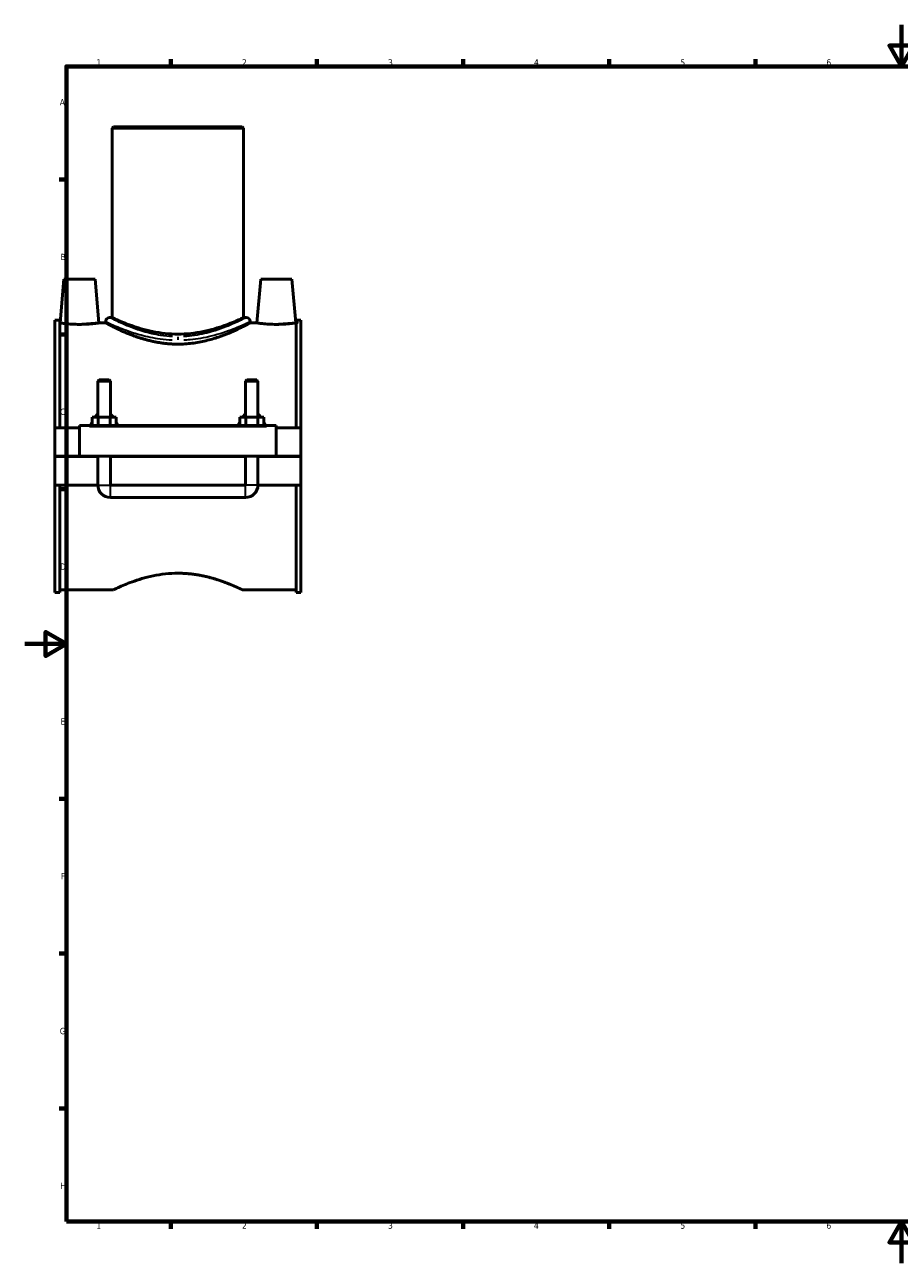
# Model space of a CAD drawing. Header units: millimetres. Extents: x 0 to 1100, y -37 to 1096.
# Tile 1 of 4: x 0 to 419, y 0 to 594. Entities that reach past the tile are written whole.
import ezdxf

# ---------------------------------------------------------------- set-up
doc = ezdxf.new("R2010")
doc.units = ezdxf.units.MM
for name, color, linetype, lineweight in [('Border (ANSI)', 7, 'Continuous', 70), ('Visible (ANSI)', 7, 'Continuous', 50), ('Visible Narrow (ANSI)', 7, 'Continuous', 35)]:
    doc.layers.add(name, color=color, linetype=linetype, lineweight=lineweight)
doc.styles.add('Note Text (ANSI)', font='tahoma.ttf')

# ---------------------------------------------------------------- blocks, each defined once
blk = doc.blocks.new('Borders Default Border')
at = {"layer": 'Border (ANSI)'}
for p, q in [((70.08333206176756, 574.000015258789), (70.08333206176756, 577.4480056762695)), ((140.1666641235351, 574.000015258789), (140.1666641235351, 577.4480056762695)), ((210.2499961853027, 574.000015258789), (210.2499961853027, 577.4480056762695)), ((280.3333282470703, 574.000015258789), (280.3333282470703, 577.4480056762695)), ((350.4166793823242, 574.000015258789), (350.4166793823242, 577.4480056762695)), ((490.5833435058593, 574.000015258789), (490.5833435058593, 577.4480056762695)), ((560.6666564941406, 574.000015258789), (560.6666564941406, 577.4480056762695)), ((630.7500076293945, 574.000015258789), (630.7500076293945, 577.4480056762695)), ((700.8333587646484, 574.000015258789), (700.8333587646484, 577.4480056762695)), ((770.9166717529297, 574.000015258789), (770.9166717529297, 577.4480056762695)), ((20, 519.7499847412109), (16.55200004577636, 519.7499847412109)), ((820.999984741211, 519.7499847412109), (824.448013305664, 519.7499847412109)), ((20, 445.4999923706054), (16.55200004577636, 445.4999923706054)), ((820.999984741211, 445.4999923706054), (824.448013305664, 445.4999923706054)), ((20, 371.25), (16.55200004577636, 371.25)), ((820.999984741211, 371.25), (824.448013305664, 371.25)), ((20, 222.7499961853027), (16.55200004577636, 222.7499961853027)), ((820.999984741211, 222.7499961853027), (824.448013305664, 222.7499961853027)), ((20, 148.5000038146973), (16.55200004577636, 148.5000038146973)), ((820.999984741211, 148.5000038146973), (824.448013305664, 148.5000038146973)), ((20, 74.25000190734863), (16.55200004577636, 74.25000190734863)), ((820.999984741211, 74.25000190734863), (824.448013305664, 74.25000190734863)), ((70.08333206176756, 20), (70.08333206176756, 16.55200004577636)), ((140.1666641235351, 20), (140.1666641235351, 16.55200004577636)), ((210.2499961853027, 20), (210.2499961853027, 16.55200004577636)), ((280.3333282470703, 20), (280.3333282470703, 16.55200004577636)), ((350.4166793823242, 20), (350.4166793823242, 16.55200004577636)), ((490.5833435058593, 20), (490.5833435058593, 16.55200004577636)), ((560.6666564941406, 20), (560.6666564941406, 16.55200004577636)), ((630.7500076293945, 20), (630.7500076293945, 16.55200004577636)), ((700.8333587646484, 20), (700.8333587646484, 16.55200004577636)), ((770.9166717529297, 20), (770.9166717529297, 16.55200004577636))]:
    blk.add_line(p, q, dxfattribs=at)
at = {"layer": 'Border (ANSI)', "flags": 128}
for points in [[(420.4999923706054, 594.0000152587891), (420.4999923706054, 574.000015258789), (414.7264862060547, 584.000015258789), (426.2734985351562, 584.000015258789), (420.4999923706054, 574.000015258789)], [(20, 20), (20, 574.000015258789), (820.999984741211, 574.000015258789), (820.999984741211, 20), (20, 20)], [(0, 297.0000076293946), (20, 297.0000076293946), (10, 302.773494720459), (10, 291.2265014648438), (20, 297.0000076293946)], [(840.9999847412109, 297.0000076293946), (820.999984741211, 297.0000076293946), (830.9999847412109, 302.773494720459), (830.9999847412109, 291.2265014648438), (820.999984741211, 297.0000076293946)], [(420.4999923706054, 0), (420.4999923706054, 20), (414.7264862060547, 10), (426.2734985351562, 10), (420.4999923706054, 20)]]:
    blk.add_lwpolyline(points, dxfattribs=at)
at = {"layer": 'Border (ANSI)', "char_height": 3.048000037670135, "attachment_point": 7, "style": 'Note Text (ANSI)'}
for s, insert in [('1', (34.3540311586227, 574.3999999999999)), ('2', (104.2008390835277, 574.3999999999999)), ('3', (174.2597883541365, 574.3357795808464)), ('4', (244.2285165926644, 574.3999999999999)), ('5', (314.4825383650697, 574.3357795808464)), ('6', (384.485404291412, 574.3357795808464)), ('7', (454.5979985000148, 574.3999999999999)), ('8', (524.6301253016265, 574.3308395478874)), ('9', (594.7012666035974, 574.3407196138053)), ('10', (663.9604136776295, 574.3357795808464)), ('11', (734.0437470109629, 574.3999999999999)), ('12', (804.127080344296, 574.3999999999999)), ('A', (16.77949436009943, 555.3509999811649)), ('A', (821.6274943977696, 555.3509999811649)), ('B', (17.14579267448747, 481.1009999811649)), ('B', (821.9937927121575, 481.1009999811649)), ('C', (16.95163907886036, 406.7966596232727)), ('C', (821.7996391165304, 406.7966596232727)), ('D', (16.95930643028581, 332.600999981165)), ('D', (821.8073064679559, 332.600999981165)), ('E', (17.20507306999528, 258.350999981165)), ('E', (822.0530731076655, 258.350999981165)), ('F', (17.28781862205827, 184.100999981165)), ('F', (822.1358186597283, 184.100999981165)), ('G', (16.81084813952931, 109.7917195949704)), ('G', (821.6588481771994, 109.7917195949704)), ('H', (16.96548147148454, 35.600999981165)), ('H', (821.8134815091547, 35.600999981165)), ('1', (34.3540311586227, 16.55199996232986)), ('2', (104.2008390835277, 16.55199996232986)), ('3', (174.2597883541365, 16.48777954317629)), ('4', (244.2285165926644, 16.55199996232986)), ('5', (314.4825383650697, 16.48777954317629)), ('6', (384.485404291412, 16.48777954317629)), ('7', (454.5979985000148, 16.55199996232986)), ('8', (524.6301253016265, 16.48283951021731)), ('9', (594.7012666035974, 16.49271957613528)), ('10', (663.9604136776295, 16.48777954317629)), ('11', (734.0437470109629, 16.55199996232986)), ('12', (804.127080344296, 16.55199996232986))]:
    blk.add_mtext(s, dxfattribs=dict(at, insert=insert))

msp = doc.modelspace()

# ---------------------------------------------------------------- linework, layer by layer
at = {"layer": 'Visible (ANSI)'}
for p, q in [((42.58854209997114, 545.0048716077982), (41.95854209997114, 544.3748716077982)), ((104.9585420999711, 544.3748716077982), (41.95854209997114, 544.3748716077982)), ((41.95854209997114, 544.3748716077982), (41.95854209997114, 453.5648716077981)), ((42.58854209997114, 545.0048716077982), (104.3285420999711, 545.0048716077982)), ((104.3285420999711, 545.0048716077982), (104.9585420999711, 544.3748716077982)), ((104.9585420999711, 544.3748716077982), (104.9585420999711, 453.5648716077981)), ((18.75854209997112, 472.0048716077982), (16.92128016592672, 451.0048716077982)), ((33.75854209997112, 472.0048716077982), (18.75854209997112, 472.0048716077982)), ((33.75854209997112, 472.0048716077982), (35.59580403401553, 451.0048716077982)), ((113.1585420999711, 472.0048716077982), (111.3212801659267, 451.0048716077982)), ((113.1585420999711, 472.0048716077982), (128.1585420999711, 472.0048716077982)), ((128.1585420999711, 472.0048716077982), (129.9958040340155, 451.0048716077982)), ((14.45854209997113, 452.2848716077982), (14.45854209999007, 400.7548716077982)), ((14.45854209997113, 452.2848716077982), (16.81854209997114, 452.2848716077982)), ((16.81854209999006, 400.7548716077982), (16.81854209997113, 452.2848716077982)), ((38.80854209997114, 451.6748716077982), (38.80854209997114, 451.0048716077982)), ((40.69854209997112, 453.5648716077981), (41.95854209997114, 453.5648716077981)), ((104.9585420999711, 453.5648716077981), (106.2185420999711, 453.5648716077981)), ((108.1085420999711, 451.6748716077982), (108.1085420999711, 451.0048716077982)), ((130.09854209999, 400.7548716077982), (130.0985420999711, 452.2848716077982)), ((130.0985420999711, 452.2848716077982), (132.4585420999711, 452.2848716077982)), ((132.4585420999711, 452.2848716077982), (132.45854209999, 400.7548716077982)), ((16.92128016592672, 451.0048716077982), (16.81854209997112, 451.0048716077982)), ((38.80854209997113, 451.0048716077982), (35.59580403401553, 451.0048716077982)), ((111.3212801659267, 451.0048716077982), (108.1085420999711, 451.0048716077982)), ((130.0985420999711, 451.0048716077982), (129.9958040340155, 451.0048716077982)), ((35.6585420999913, 423.7215382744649), (35.05854209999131, 423.1215382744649)), ((41.0585420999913, 423.1215382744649), (35.05854209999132, 423.1215382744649)), ((35.05854209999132, 423.1215382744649), (35.05854209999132, 405.7548716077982)), ((35.65854209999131, 423.7215382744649), (40.45854209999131, 423.7215382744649)), ((40.45854209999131, 423.7215382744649), (41.05854209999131, 423.1215382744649)), ((41.0585420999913, 423.1215382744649), (41.0585420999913, 405.7548716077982)), ((106.4585420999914, 423.7215382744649), (105.8585420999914, 423.1215382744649)), ((111.8585420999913, 423.1215382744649), (105.8585420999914, 423.1215382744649)), ((105.8585420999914, 405.7548716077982), (105.8585420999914, 423.1215382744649)), ((106.4585420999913, 423.7215382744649), (111.2585420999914, 423.7215382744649)), ((111.2585420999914, 423.7215382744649), (111.8585420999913, 423.1215382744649)), ((111.8585420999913, 405.7548716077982), (111.8585420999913, 423.1215382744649)), ((32.28503940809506, 401.7548716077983), (32.28503940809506, 405.7548716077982)), ((32.28503940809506, 405.7548716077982), (35.17179075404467, 405.7548716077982)), ((35.17179075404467, 401.7548716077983), (35.17179075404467, 405.7548716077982)), ((35.17179075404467, 405.7548716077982), (40.94529344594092, 405.7548716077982)), ((40.94529344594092, 401.7548716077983), (40.94529344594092, 405.7548716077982)), ((40.94529344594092, 405.7548716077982), (43.83204479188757, 405.7548716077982)), ((43.83204479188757, 401.7548716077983), (43.83204479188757, 405.7548716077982)), ((103.085039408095, 401.7548716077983), (103.085039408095, 405.7548716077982)), ((103.085039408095, 405.7548716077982), (105.9717907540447, 405.7548716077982)), ((105.9717907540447, 401.7548716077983), (105.9717907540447, 405.7548716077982)), ((105.9717907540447, 405.7548716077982), (111.7452934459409, 405.7548716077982)), ((111.7452934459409, 401.7548716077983), (111.7452934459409, 405.7548716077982)), ((111.7452934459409, 405.7548716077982), (114.6320447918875, 405.7548716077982)), ((114.6320447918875, 401.7548716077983), (114.6320447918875, 405.7548716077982)), ((26.25854209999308, 400.7548716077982), (14.45854209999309, 400.7548716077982)), ((14.45854209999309, 387.0548716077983), (14.45854209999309, 400.7548716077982)), ((26.25854209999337, 401.2548716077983), (26.25854209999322, 401.7548716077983)), ((120.6585420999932, 401.7548716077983), (26.25854209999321, 401.7548716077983)), ((26.25854209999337, 387.0548716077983), (26.25854209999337, 401.2548716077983)), ((120.6585420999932, 401.7548716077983), (120.6585420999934, 401.2548716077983)), ((120.6585420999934, 401.2548716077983), (120.6585420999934, 387.0548716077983)), ((132.4585420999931, 400.7548716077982), (120.6585420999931, 400.7548716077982)), ((132.4585420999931, 400.7548716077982), (132.4585420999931, 387.0548716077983)), ((14.45854209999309, 387.0548716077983), (26.25854209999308, 387.0548716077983)), ((14.45854209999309, 373.2548716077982), (14.45854209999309, 386.9548716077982)), ((35.05854209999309, 386.9548716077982), (14.45854209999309, 386.9548716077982)), ((120.6585420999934, 387.0548716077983), (26.25854209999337, 387.0548716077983)), ((35.05854209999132, 387.0548716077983), (35.05854209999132, 386.9548716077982)), ((35.05854209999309, 373.2548716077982), (35.05854209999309, 386.9548716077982)), ((41.0585420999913, 387.0548716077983), (41.0585420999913, 386.9548716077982)), ((105.8585420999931, 386.9548716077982), (41.05854209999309, 386.9548716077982)), ((41.05854209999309, 386.9548716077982), (41.05854209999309, 373.2548716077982)), ((105.8585420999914, 386.9548716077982), (105.8585420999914, 387.0548716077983)), ((105.8585420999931, 373.2548716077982), (105.8585420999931, 386.9548716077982)), ((111.8585420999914, 386.9548716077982), (111.8585420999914, 387.0548716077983)), ((132.4585420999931, 386.9548716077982), (111.8585420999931, 386.9548716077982)), ((111.8585420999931, 386.9548716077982), (111.8585420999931, 373.2548716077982)), ((120.6585420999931, 387.0548716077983), (132.4585420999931, 387.0548716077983)), ((132.4585420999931, 386.9548716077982), (132.4585420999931, 373.2548716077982)), ((35.05854209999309, 373.2548716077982), (14.45854209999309, 373.2548716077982)), ((14.45854209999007, 373.2548716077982), (14.45854209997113, 321.7248716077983)), ((16.81854209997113, 321.7248716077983), (16.81854209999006, 373.2548716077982)), ((105.8585420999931, 373.2548716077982), (41.05854209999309, 373.2548716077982)), ((132.4585420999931, 373.2548716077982), (111.8585420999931, 373.2548716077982)), ((130.0985420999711, 321.7248716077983), (130.09854209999, 373.2548716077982)), ((132.45854209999, 373.2548716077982), (132.4585420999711, 321.7248716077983)), ((41.05854209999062, 367.2548716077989), (105.8585420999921, 367.2548716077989)), ((14.45854209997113, 321.7248716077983), (16.81854209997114, 321.7248716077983)), ((42.58854209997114, 323.0048716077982), (16.81854209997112, 323.0048716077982)), ((130.0985420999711, 323.0048716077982), (104.3285420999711, 323.0048716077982)), ((130.0985420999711, 321.7248716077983), (132.4585420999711, 321.7248716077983))]:
    msp.add_line(p, q, dxfattribs=at)
for centre, radius, start, end in [((40.69854209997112, 451.6748716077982), 1.89, 90, 180), ((106.2185420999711, 451.6748716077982), 1.89, 0, 90), ((41.05854209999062, 373.2548716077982), 5.999999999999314, 180, 270), ((105.8585420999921, 373.2548716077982), 5.999999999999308, 270, 0)]:
    msp.add_arc(centre, radius, start, end, dxfattribs=at)
for points, knots in [([(104.9585420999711, 453.5648716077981), (104.9585420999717, 453.5648716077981), (104.7628242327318, 453.4714974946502), (103.9498444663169, 453.0924937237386), (103.3328507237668, 452.8070958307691), (101.7151395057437, 452.0886154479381), (100.7131320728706, 451.6554010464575), (98.41148814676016, 450.7192953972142), (97.11167189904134, 450.2171463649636), (94.35020275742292, 449.2364996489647), (92.7887981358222, 448.7218124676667), (89.38166100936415, 447.7409210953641), (87.53585794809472, 447.2756604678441), (83.66799953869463, 446.4912610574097), (81.642261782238, 446.1724814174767), (77.54530576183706, 445.7461213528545), (75.47395734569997, 445.6391926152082), (71.443126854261, 445.6391926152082), (69.3717784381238, 445.7461213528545), (65.27482241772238, 446.1724814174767), (63.24908466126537, 446.4912610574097), (59.38122625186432, 447.2756604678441), (57.5354231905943, 447.7409210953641), (54.12828606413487, 448.7218124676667), (52.5668814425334, 449.2364996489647), (49.80541230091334, 450.2171463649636), (48.5055960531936, 450.7192953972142), (46.20395212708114, 451.6554010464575), (45.20194469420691, 452.0886154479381), (43.5842334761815, 452.8070958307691), (42.96723973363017, 453.0924937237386), (42.15425996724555, 453.4714974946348), (41.95854210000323, 453.5648716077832), (41.95854209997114, 453.5648716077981)], [4.831858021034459, 4.831858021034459, 4.83185802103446, 4.83185802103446, 5.435197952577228, 5.435197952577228, 6.038537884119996, 6.038537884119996, 6.641877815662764, 6.641877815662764, 7.245217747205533, 7.245217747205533, 7.849842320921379, 7.849842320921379, 8.454466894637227, 8.454466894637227, 9.059091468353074, 9.059091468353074, 9.66371604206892, 9.66371604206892, 10.26834061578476, 10.26834061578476, 10.87296518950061, 10.87296518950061, 11.47758976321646, 11.47758976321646, 12.0822143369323, 12.0822143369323, 12.68555426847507, 12.68555426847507, 13.28889420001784, 13.28889420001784, 13.89223413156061, 13.89223413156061, 14.49557406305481, 14.49557406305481, 14.49557406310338, 14.49557406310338]), ([(26.2585420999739, 450.3110984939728), (25.07959026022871, 450.3110984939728), (23.82417758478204, 450.347918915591), (21.5195854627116, 450.4799862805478), (20.47023238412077, 450.5732371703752), (18.8174327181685, 450.7472432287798), (18.10253867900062, 450.8393831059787), (17.15443426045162, 450.9690910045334), (16.92128016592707, 451.0048716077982), (16.92128016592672, 451.0048716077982)], [2.827339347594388, 2.827339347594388, 2.827339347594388, 2.827339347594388, 3.181024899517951, 3.181024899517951, 3.534710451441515, 3.534710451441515, 3.887859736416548, 3.887859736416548, 4.241009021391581, 4.241009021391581, 4.241009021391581, 4.241009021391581]), ([(35.59580403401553, 451.0048716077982), (35.59580403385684, 451.0048716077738), (35.3626499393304, 450.9690910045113), (34.41454552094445, 450.8393831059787), (33.6996514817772, 450.7472432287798), (32.04685181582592, 450.5732371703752), (30.99749873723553, 450.4799862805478), (28.69290661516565, 450.347918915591), (27.43749393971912, 450.3110984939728), (26.2585420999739, 450.3110984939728)], [7.06834836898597, 7.06834836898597, 7.068348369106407, 7.068348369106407, 7.421497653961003, 7.421497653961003, 7.774646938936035, 7.774646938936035, 8.128332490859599, 8.128332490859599, 8.482018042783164, 8.482018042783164, 8.482018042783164, 8.482018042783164]), ([(73.45854209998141, 440.8135837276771), (71.22517974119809, 440.8135837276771), (68.9363714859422, 440.9567684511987), (64.41970319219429, 441.5214539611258), (62.19162470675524, 441.9418618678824), (57.94361128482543, 442.9677343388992), (55.91943013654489, 443.5726295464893), (52.18407340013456, 444.839928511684), (50.47279364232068, 445.5011946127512), (47.44776233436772, 446.7547736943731), (46.02271098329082, 447.3940990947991), (43.49503183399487, 448.5836497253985), (42.39221158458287, 449.1330173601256), (40.60863151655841, 450.0437977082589), (39.92644080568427, 450.405459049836), (39.02623460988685, 450.886140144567), (38.80854210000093, 451.0048716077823), (38.80854209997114, 451.0048716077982)], [0, 0, 0, 0, 0.6700087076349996, 0.6700087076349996, 1.340017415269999, 1.340017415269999, 2.010026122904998, 2.010026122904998, 2.680034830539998, 2.680034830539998, 3.347403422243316, 3.347403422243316, 4.014772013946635, 4.014772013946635, 4.682140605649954, 4.682140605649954, 5.349509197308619, 5.349509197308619, 5.349509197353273, 5.349509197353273]), ([(108.1085420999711, 451.0048716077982), (108.108542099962, 451.0048716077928), (107.8908495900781, 450.8861401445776), (106.9906433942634, 450.405459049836), (106.3084526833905, 450.0437977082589), (104.5248726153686, 449.1330173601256), (103.4220523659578, 448.5836497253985), (100.8943732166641, 447.3940990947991), (99.46932186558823, 446.7547736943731), (96.44429055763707, 445.5011946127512), (94.733010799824, 444.839928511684), (90.9976540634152, 443.5726295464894), (88.97347291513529, 442.9677343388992), (84.72545949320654, 441.9418618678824), (82.49738100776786, 441.5214539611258), (77.9807127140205, 440.9567684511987), (75.69190445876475, 440.8135837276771), (73.45854209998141, 440.8135837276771)], [16.04852759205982, 16.04852759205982, 16.04852759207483, 16.04852759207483, 16.71589618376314, 16.71589618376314, 17.38326477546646, 17.38326477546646, 18.05063336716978, 18.05063336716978, 18.71800195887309, 18.71800195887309, 19.38801066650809, 19.38801066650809, 20.0580193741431, 20.0580193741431, 20.7280280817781, 20.7280280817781, 21.3980367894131, 21.3980367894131, 21.3980367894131, 21.3980367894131]), ([(120.6585420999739, 450.3110984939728), (119.4795902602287, 450.3110984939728), (118.224177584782, 450.347918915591), (115.9195854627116, 450.4799862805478), (114.8702323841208, 450.5732371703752), (113.2174327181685, 450.7472432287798), (112.5025386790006, 450.8393831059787), (111.5544342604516, 450.9690910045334), (111.3212801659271, 451.0048716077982), (111.3212801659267, 451.0048716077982)], [0, 0, 0, 0, 0.3536855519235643, 0.3536855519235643, 0.7073711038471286, 0.7073711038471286, 1.060520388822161, 1.060520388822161, 1.413669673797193, 1.413669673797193, 1.413669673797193, 1.413669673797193]), ([(129.9958040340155, 451.0048716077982), (129.9958040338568, 451.0048716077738), (129.7626499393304, 450.9690910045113), (128.8145455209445, 450.8393831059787), (128.0996514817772, 450.7472432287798), (126.4468518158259, 450.5732371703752), (125.3974987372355, 450.4799862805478), (123.0929066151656, 450.347918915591), (121.8374939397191, 450.3110984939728), (120.6585420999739, 450.3110984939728)], [4.24100902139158, 4.24100902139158, 4.241009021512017, 4.241009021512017, 4.594158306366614, 4.594158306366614, 4.947307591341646, 4.947307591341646, 5.30099314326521, 5.30099314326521, 5.654678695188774, 5.654678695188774, 5.654678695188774, 5.654678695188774]), ([(42.58854209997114, 323.0048716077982), (42.58854209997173, 323.0048716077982), (42.78060935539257, 323.0982553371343), (43.5779788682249, 323.4771760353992), (44.18301507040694, 323.762481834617), (45.76881597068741, 324.480761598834), (46.75084595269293, 324.9138755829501), (49.00600123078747, 325.8500066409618), (50.2793024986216, 326.3522899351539), (52.98414352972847, 327.3336712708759), (54.51361316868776, 327.8490601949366), (57.85123543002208, 328.8319594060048), (59.65946129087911, 329.2985307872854), (63.44928815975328, 330.0856951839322), (65.43452057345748, 330.4059177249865), (69.45065964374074, 330.8344186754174), (71.48170082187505, 330.9420220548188), (73.45854209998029, 330.9420220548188)], [14.21678211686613, 14.21678211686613, 14.21678211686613, 14.21678211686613, 14.80846157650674, 14.80846157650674, 15.40014103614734, 15.40014103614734, 15.99182049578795, 15.99182049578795, 16.58349995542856, 16.58349995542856, 17.17655233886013, 17.17655233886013, 17.7696047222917, 17.7696047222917, 18.36265710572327, 18.36265710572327, 18.95570948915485, 18.95570948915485, 18.95570948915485, 18.95570948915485]), ([(73.45854209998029, 330.9420220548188), (75.43538337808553, 330.9420220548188), (77.46642455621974, 330.8344186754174), (81.48256362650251, 330.4059177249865), (83.46779604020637, 330.0856951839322), (87.25762290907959, 329.2985307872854), (89.06584876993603, 328.8319594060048), (92.40347103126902, 327.8490601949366), (93.93294067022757, 327.3336712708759), (96.63778170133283, 326.3522899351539), (97.91108296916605, 325.8500066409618), (100.1662382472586, 324.9138755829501), (101.148268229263, 324.480761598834), (102.7340691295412, 323.762481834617), (103.3391053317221, 323.4771760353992), (104.1364748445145, 323.0982553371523), (104.3285420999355, 323.0048716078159), (104.3285420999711, 323.0048716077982)], [0, 0, 0, 0, 0.5930523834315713, 0.5930523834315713, 1.186104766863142, 1.186104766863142, 1.779157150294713, 1.779157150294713, 2.372209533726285, 2.372209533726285, 2.963888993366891, 2.963888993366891, 3.555568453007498, 3.555568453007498, 4.147247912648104, 4.147247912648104, 4.73892737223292, 4.73892737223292, 4.738927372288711, 4.738927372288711])]:
    msp.add_open_spline(points, degree=3, knots=knots, dxfattribs=at)
at = {"layer": 'Visible Narrow (ANSI)'}
for p, q in [((73.45854209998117, 444.3408099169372), (73.45854209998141, 442.861398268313)), ((30.97854209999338, 401.2548716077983), (115.9385420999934, 401.2548716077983)), ((35.09547707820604, 373.2548716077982), (41.02160712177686, 373.2548716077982)), ((41.05854209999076, 367.2918065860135), (41.05854209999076, 373.2179366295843)), ((105.8585420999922, 367.2918065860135), (105.8585420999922, 373.2179366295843)), ((111.821607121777, 373.2548716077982), (105.8954770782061, 373.2548716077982))]:
    msp.add_line(p, q, dxfattribs=at)
for points, knots in [([(38.91980312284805, 451.6212777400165), (39.21625284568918, 451.4783482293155), (40.10089075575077, 451.0539529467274), (43.21811951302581, 449.6499331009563), (45.69242167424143, 448.5765639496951), (50.83221669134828, 446.6981694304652), (53.19566230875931, 445.9161593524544), (58.58156180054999, 444.4538074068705), (61.64761759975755, 443.7903955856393), (66.76909268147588, 443.092619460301), (68.72156609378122, 442.913299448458), (70.69180115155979, 442.825371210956)], [-15.74752558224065, -15.74752558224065, -15.74752558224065, -15.74752558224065, -14.68123782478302, -14.68123782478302, -13.37906075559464, -13.37906075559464, -12.48557204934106, -12.48557204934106, -11.51504479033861, -11.51504479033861, -10.94319427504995, -10.94319427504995, -10.94319427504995, -10.94319427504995]), ([(70.84271429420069, 444.4567419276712), (68.97994660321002, 444.5472398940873), (67.1339717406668, 444.7318005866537), (62.29184984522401, 445.4499694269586), (59.39303345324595, 446.1327696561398), (54.30091029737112, 447.6378592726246), (52.06637989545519, 448.4427238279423), (47.20693733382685, 450.3760149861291), (44.86759710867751, 451.4807536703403), (41.9203990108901, 452.9258064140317), (41.08401407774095, 453.3626047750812), (40.80373433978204, 453.5097114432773)], [10.94319427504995, 10.94319427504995, 10.94319427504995, 10.94319427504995, 11.51504479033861, 11.51504479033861, 12.48557204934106, 12.48557204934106, 13.37906075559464, 13.37906075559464, 14.68123782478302, 14.68123782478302, 15.74752558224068, 15.74752558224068, 15.74752558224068, 15.74752558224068]), ([(106.1133483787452, 453.5097268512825), (105.877487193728, 453.3861819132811), (105.2480206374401, 453.0584840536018), (102.9452265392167, 451.9124491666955), (101.0034268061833, 450.9727364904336), (95.79227562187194, 448.7700042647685), (92.369315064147, 447.480816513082), (85.53583690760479, 445.6500528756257), (82.31089839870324, 445.010139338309), (78.00705416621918, 444.5750853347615), (77.0431278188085, 444.5028719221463), (76.07463942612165, 444.4561371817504)], [26.95761159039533, 26.95761159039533, 26.95761159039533, 26.95761159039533, 27.85604457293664, 27.85604457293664, 29.05201495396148, 29.05201495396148, 30.42136938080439, 30.42136938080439, 31.46467893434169, 31.46467893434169, 31.76195308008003, 31.76195308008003, 31.76195308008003, 31.76195308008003]), ([(76.22556811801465, 442.8247836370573), (77.24993084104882, 442.8701913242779), (78.26946832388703, 442.9403542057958), (82.82161126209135, 443.3630546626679), (86.23260391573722, 443.9847975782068), (93.46032119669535, 445.7635758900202), (97.08076024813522, 447.016156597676), (102.5925547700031, 449.1563412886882), (104.6463814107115, 450.069370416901), (107.0820290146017, 451.1828631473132), (107.7478109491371, 451.5012558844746), (107.9972795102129, 451.6212927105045)], [-31.76195308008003, -31.76195308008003, -31.76195308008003, -31.76195308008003, -31.46467893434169, -31.46467893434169, -30.42136938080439, -30.42136938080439, -29.05201495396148, -29.05201495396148, -27.85604457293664, -27.85604457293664, -26.95761159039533, -26.95761159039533, -26.95761159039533, -26.95761159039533]), ([(34.95282326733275, 407.6380417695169), (34.83296024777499, 407.5433273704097), (34.71609517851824, 407.4444434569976), (34.21479072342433, 406.9931269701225), (33.86195272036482, 406.6027851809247), (33.45797713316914, 406.081209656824), (33.37845436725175, 405.9744193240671), (33.30076562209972, 405.8661105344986)], [-1.231537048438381, -1.231537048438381, -1.231537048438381, -1.231537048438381, -1.186333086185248, -1.186333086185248, -1.032403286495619, -1.032403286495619, -0.99353756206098, -0.99353756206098, -0.99353756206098, -0.99353756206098]), ([(42.81631857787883, 405.8661105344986), (42.73862983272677, 405.9744193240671), (42.65910706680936, 406.081209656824), (42.25513147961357, 406.6027851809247), (41.90229347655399, 406.9931269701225), (41.40098902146, 407.4444434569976), (41.28412395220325, 407.5433273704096), (41.16426093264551, 407.6380417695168)], [-2.142987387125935, -2.142987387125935, -2.142987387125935, -2.142987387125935, -2.104121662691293, -2.104121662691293, -1.950191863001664, -1.950191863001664, -1.904987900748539, -1.904987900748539, -1.904987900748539, -1.904987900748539]), ([(105.7528232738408, 407.6380417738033), (105.6329574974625, 407.5433251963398), (105.516089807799, 407.4444389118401), (105.0147800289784, 406.9931163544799), (104.6619397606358, 406.6027704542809), (104.2579675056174, 406.0811967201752), (104.1784496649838, 405.9744127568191), (104.1007656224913, 405.8661105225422)], [-1.231928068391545, -1.231928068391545, -1.231928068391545, -1.231928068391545, -1.186723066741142, -1.186723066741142, -1.032791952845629, -1.032791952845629, -0.9939285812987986, -0.9939285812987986, -0.9939285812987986, -0.9939285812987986]), ([(113.6163185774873, 405.8661105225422), (113.5386345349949, 405.9744127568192), (113.4591166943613, 406.0811967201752), (113.0551444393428, 406.6027704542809), (112.7023041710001, 406.9931163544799), (112.2009943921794, 407.44443891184), (112.0841267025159, 407.5433251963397), (111.9642609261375, 407.6380417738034)], [-2.143378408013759, -2.143378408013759, -2.143378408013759, -2.143378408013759, -2.10451503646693, -2.10451503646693, -1.950583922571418, -1.950583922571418, -1.905378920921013, -1.905378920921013, -1.905378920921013, -1.905378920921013])]:
    msp.add_open_spline(points, degree=3, knots=knots, dxfattribs=at)
for points in [[(32.2254892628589, 404.0697289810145), (31.87088787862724, 403.3657820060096), (31.56459233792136, 402.6318596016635), (31.29516932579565, 401.8802938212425)], [(44.82191487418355, 401.8802938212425), (44.55249186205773, 402.6318596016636), (44.24619632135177, 403.3657820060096), (43.89159493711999, 404.0697289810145)], [(103.0254892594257, 404.0697289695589), (102.6708878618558, 403.3657819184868), (102.3645923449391, 402.631859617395), (102.0951693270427, 401.8802938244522)], [(115.6219148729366, 401.8802938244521), (115.3524918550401, 402.6318596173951), (115.0461963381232, 403.3657819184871), (114.6915949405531, 404.0697289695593)]]:
    msp.add_open_spline(points, degree=3, dxfattribs=at)

# ---------------------------------------------------------------- block references
msp.add_blockref('Borders Default Border', (0, 0))

doc.saveas('drawing.dxf')
